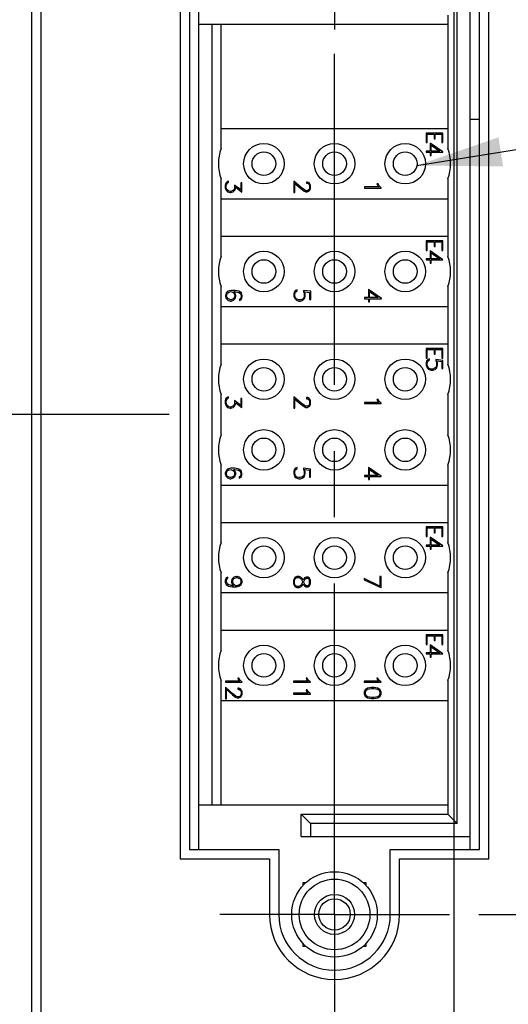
# Model space of a CAD drawing. Header units: inches. Extents: x 0 to 34, y 0 to 22.
# Tile 10 of 42: x 5.4 to 6.5, y 9.1 to 11.1. Entities that reach past the tile are written whole.
import ezdxf

# ---------------------------------------------------------------- set-up
doc = ezdxf.new("R2010")
doc.units = ezdxf.units.IN
doc.header["$LTSCALE"] = 1.87
doc.header["$MEASUREMENT"] = 0
doc.linetypes.add('CENTER', pattern=[0.6, 0.375, -0.075, 0.075, -0.075])
doc.layers.get('0').update_dxf_attribs({"linetype": 'CONTINUOUS'})
for name, color, linetype in [('02___PRT_ALL_AXES', 7, 'CONTINUOUS'), ('DETAIL', 7, 'CONTINUOUS'), ('DIMENSIONS', 7, 'CONTINUOUS')]:
    doc.layers.add(name, color=color, linetype=linetype)
doc.styles.get("Standard").update_dxf_attribs({"font": 'txt', "width": 0.8})
doc.dimstyles.new('DIMSTYLE_1', dxfattribs={"dimtxt": 0.125, "dimasz": 0.18, "dimexe": 0.125, "dimexo": 0.0625, "dimgap": 0.0625, "dimtad": 0, "dimtih": 1, "dimtoh": 1, "dimzin": 0, "dimdsep": 46, "dimtxsty": 'STANDARD', "dimblk": '_FILLED', "dimblk1": '_FILLED', "dimblk2": '_FILLED', "dimcen": 0.09, "dimazin": 0, "dimtp": 0.01, "dimtm": 0.01, "dimtfac": 1, "dimtofl": 0, "dimtmove": 0, "dimatfit": 3, "dimldrblk": '_FILLED', "dimfxl": 1, "dimtolj": 1, "dimtzin": 0, "dimarcsym": 0})
doc.dimstyles.get("Standard").update_dxf_attribs({"dimtxt": 0.125, "dimasz": 0.18, "dimexe": 0.125, "dimexo": 0.0625, "dimgap": 0.09, "dimtad": 0, "dimtih": 1, "dimtoh": 1, "dimzin": 0, "dimdsep": 46, "dimtxsty": 'STANDARD', "dimblk": '_FILLED', "dimblk1": '_FILLED', "dimblk2": '_FILLED', "dimcen": 0.09, "dimazin": 0, "dimtol": 1, "dimtp": 0.02, "dimtm": 0.02, "dimtfac": 1, "dimtofl": 0, "dimtmove": 0, "dimatfit": 3, "dimldrblk": '_FILLED', "dimfxl": 1, "dimtolj": 1, "dimtzin": 0, "dimarcsym": 0})

# ---------------------------------------------------------------- blocks, each defined once
blk = doc.blocks.new('_FILLED')
at = {"color": 0, "linetype": 'BYBLOCK'}
blk.add_solid([(0, 0), (-1, 0.174), (-1, -0.174)], dxfattribs=at)
blk = doc.blocks.new('*D7')
at = {"layer": 'DIMENSIONS', "color": 2, "linetype": 'CONTINUOUS'}
for p, q in [((6.0555, 12.1197), (4.5924, 12.1197)), ((4.7174, 12.1197), (4.7174, 11.34)), ((4.7174, 10.3103), (4.7174, 11.09)), ((5.7592, 10.3103), (4.5924, 10.3103))]:
    blk.add_line(p, q, dxfattribs=at)
at = {"layer": 'DIMENSIONS', "color": 2, "linetype": 'CONTINUOUS', "xscale": 0.18, "yscale": 0.18, "zscale": 0.18}
for p, rotation in [((4.7174, 12.1197), 90), ((4.7174, 10.3103), 270)]:
    blk.add_blockref('_FILLED', p, dxfattribs=dict(at, rotation=rotation))
at = {"layer": 'DIMENSIONS', "color": 2, "linetype": 'CONTINUOUS', "insert": (4.7174, 11.2775), "char_height": 0.125, "width": 1.325, "attachment_point": 2, "line_spacing_factor": 0.9}
blk.add_mtext('45.96{\\ftxt.shx;\\W1.000000;\\H0.125000; }[1.809]', dxfattribs=at)
blk = doc.blocks.new('*D8')
at = {"layer": 'DIMENSIONS', "color": 2, "linetype": 'CONTINUOUS'}
for p, q in [((5.7592, 10.3103), (4.5924, 10.3103)), ((4.7174, 10.3103), (4.7174, 9.1018)), ((4.7174, 7.6434), (4.7174, 8.8518)), ((5.7395, 7.6434), (4.5924, 7.6434))]:
    blk.add_line(p, q, dxfattribs=at)
at = {"layer": 'DIMENSIONS', "color": 2, "linetype": 'CONTINUOUS', "xscale": 0.18, "yscale": 0.18, "zscale": 0.18}
for p, rotation in [((4.7174, 10.3103), 90), ((4.7174, 7.6434), 270)]:
    blk.add_blockref('_FILLED', p, dxfattribs=dict(at, rotation=rotation))
at = {"layer": 'DIMENSIONS', "color": 2, "linetype": 'CONTINUOUS', "insert": (4.7174, 9.0393), "char_height": 0.125, "width": 1.325, "attachment_point": 2, "line_spacing_factor": 0.9}
blk.add_mtext('67.74{\\ftxt.shx;\\W1.000000;\\H0.125000; }[2.667]', dxfattribs=at)
blk = doc.blocks.new('*D12')
at = {"layer": 'DIMENSIONS', "color": 2, "linetype": 'CONTINUOUS'}
for p, q in [((6.3615, 11.8137), (6.3615, 2.979)), ((5.9615, 5.337), (5.9615, 2.979)), ((5.9615, 3.104), (5.6015, 3.104)), ((6.3615, 3.104), (6.6985, 3.104))]:
    blk.add_line(p, q, dxfattribs=at)
at = {"layer": 'DIMENSIONS', "color": 2, "linetype": 'CONTINUOUS', "xscale": 0.18, "yscale": 0.18, "zscale": 0.18}
blk.add_blockref('_FILLED', (5.9615, 3.104), dxfattribs=at)
at = {"layer": 'DIMENSIONS', "color": 2, "linetype": 'CONTINUOUS', "xscale": 0.18, "yscale": 0.18, "zscale": 0.18, "rotation": 180}
blk.add_blockref('_FILLED', (6.3615, 3.104), dxfattribs=at)
at = {"layer": 'DIMENSIONS', "color": 2, "linetype": 'CONTINUOUS', "insert": (6.761, 3.1665), "char_height": 0.125, "width": 1.225, "attachment_point": 1, "line_spacing_factor": 0.9}
blk.add_mtext('10.16{\\ftxt.shx;\\W1.000000;\\H0.125000; }[.400]', dxfattribs=at)
blk = doc.blocks.new('*D15')
at = {"layer": 'DIMENSIONS', "color": 2, "linetype": 'CONTINUOUS'}
for p, q in [((6.3615, 11.8137), (6.3615, 4.479)), ((6.6556, 5.3624), (6.6556, 4.479)), ((6.3615, 4.604), (6.0015, 4.604)), ((6.6556, 4.604), (7.0476, 4.604))]:
    blk.add_line(p, q, dxfattribs=at)
at = {"layer": 'DIMENSIONS', "color": 2, "linetype": 'CONTINUOUS', "xscale": 0.18, "yscale": 0.18, "zscale": 0.18}
blk.add_blockref('_FILLED', (6.3615, 4.604), dxfattribs=at)
at = {"layer": 'DIMENSIONS', "color": 2, "linetype": 'CONTINUOUS', "xscale": 0.18, "yscale": 0.18, "zscale": 0.18, "rotation": 180}
blk.add_blockref('_FILLED', (6.6556, 4.604), dxfattribs=at)
at = {"layer": 'DIMENSIONS', "color": 2, "linetype": 'CONTINUOUS', "insert": (7.1101, 4.6665), "char_height": 0.125, "width": 1.125, "attachment_point": 1, "line_spacing_factor": 0.9}
blk.add_mtext('7.47{\\ftxt.shx;\\W1.000000;\\H0.125000; }[.294]', dxfattribs=at)
blk = doc.blocks.new('*D18')
at = {"layer": 'DIMENSIONS', "color": 2, "linetype": 'CONTINUOUS'}
for p, q in [((8.1556, 9.2512), (8.1556, 9.6112)), ((6.4147, 9.2512), (8.2806, 9.2512)), ((6.4147, 8.7024), (8.2806, 8.7024)), ((8.1556, 8.7024), (8.1556, 8.3424))]:
    blk.add_line(p, q, dxfattribs=at)
at = {"layer": 'DIMENSIONS', "color": 2, "linetype": 'CONTINUOUS', "xscale": 0.18, "yscale": 0.18, "zscale": 0.18}
for p, rotation in [((8.1556, 9.2512), 270), ((8.1556, 8.7024), 90)]:
    blk.add_blockref('_FILLED', p, dxfattribs=dict(at, rotation=rotation))
at = {"layer": 'DIMENSIONS', "color": 2, "linetype": 'CONTINUOUS', "insert": (8.1556, 9.0393), "char_height": 0.125, "width": 1.225, "attachment_point": 2, "line_spacing_factor": 0.9}
blk.add_mtext('13.94{\\ftxt.shx;\\W1.000000;\\H0.125000; }[.549]', dxfattribs=at)
blk = doc.blocks.new('*D19')
at = {"layer": 'DIMENSIONS', "color": 2, "linetype": 'CONTINUOUS'}
for p, q in [((6.4147, 11.3693), (7.5306, 11.3693)), ((7.4056, 11.3693), (7.4056, 10.4353)), ((7.4056, 9.2512), (7.4056, 10.1853)), ((6.4147, 9.2512), (7.5306, 9.2512))]:
    blk.add_line(p, q, dxfattribs=at)
at = {"layer": 'DIMENSIONS', "color": 2, "linetype": 'CONTINUOUS', "xscale": 0.18, "yscale": 0.18, "zscale": 0.18}
for p, rotation in [((7.4056, 11.3693), 90), ((7.4056, 9.2512), 270)]:
    blk.add_blockref('_FILLED', p, dxfattribs=dict(at, rotation=rotation))
at = {"layer": 'DIMENSIONS', "color": 2, "linetype": 'CONTINUOUS', "insert": (7.4056, 10.3728), "char_height": 0.125, "width": 1.325, "attachment_point": 2, "line_spacing_factor": 0.9}
blk.add_mtext('53.80{\\ftxt.shx;\\W1.000000;\\H0.125000; }[2.118]', dxfattribs=at)

msp = doc.modelspace()

# ---------------------------------------------------------------- linework, layer by layer
at = {"color": 7, "linetype": 'CONTINUOUS'}
for p, q in [((5.4674, 12.2418), (5.4674, 5.4249)), ((5.4871, 12.2024), (5.4871, 5.4642)), ((5.8217, 9.389), (5.8217, 11.2316)), ((6.3965, 9.389), (6.3965, 11.2316)), ((6.3689, 9.4442), (6.3689, 11.1764)), ((6.3493, 11.1567), (6.3493, 10.8739)), ((5.8217, 11.1371), (6.3493, 11.1371)), ((5.8493, 11.1371), (5.8493, 9.4835)), ((5.8689, 10.8739), (5.8689, 11.1371)), ((6.4162, 10.9355), (6.3965, 10.9355)), ((5.8689, 10.9166), (6.3493, 10.9166)), ((6.3032, 10.9068), (6.3032, 10.8864)), ((6.3386, 10.9068), (6.3032, 10.9068)), ((6.3054, 10.8864), (6.3054, 10.9046)), ((6.3054, 10.9046), (6.3198, 10.9046)), ((6.3198, 10.9046), (6.3198, 10.8947)), ((6.3198, 10.8947), (6.322, 10.8947)), ((6.322, 10.8947), (6.322, 10.9046)), ((6.322, 10.9046), (6.3364, 10.9046)), ((6.3364, 10.9046), (6.3364, 10.8864)), ((6.3386, 10.8864), (6.3386, 10.9068)), ((6.3032, 10.8864), (6.3054, 10.8864)), ((6.3115, 10.8853), (6.3115, 10.8683)), ((6.3386, 10.8666), (6.3115, 10.8853)), ((6.3137, 10.8683), (6.3137, 10.881)), ((6.3137, 10.881), (6.3319, 10.8683)), ((6.3364, 10.8864), (6.3386, 10.8864)), ((6.3032, 10.8683), (6.3032, 10.8661)), ((6.3115, 10.8683), (6.3032, 10.8683)), ((6.3032, 10.8661), (6.3115, 10.8661)), ((6.3115, 10.8661), (6.3115, 10.8595)), ((6.3115, 10.8595), (6.3137, 10.8595)), ((6.3319, 10.8683), (6.3137, 10.8683)), ((6.3137, 10.8595), (6.3137, 10.8661)), ((6.3137, 10.8661), (6.3386, 10.8661)), ((6.3386, 10.8661), (6.3386, 10.8666)), ((5.8689, 10.6455), (5.8689, 10.8097)), ((6.3493, 10.8097), (6.3493, 10.6455)), ((5.8792, 10.8009), (5.8777, 10.7958)), ((5.8777, 10.7958), (5.8777, 10.7908)), ((5.8777, 10.7908), (5.8794, 10.7857)), ((5.8809, 10.8027), (5.8792, 10.8009)), ((5.8794, 10.7857), (5.8828, 10.7822)), ((5.8798, 10.7957), (5.8825, 10.801)), ((5.8798, 10.7908), (5.8798, 10.7957)), ((5.881, 10.7877), (5.8798, 10.7908)), ((5.8848, 10.8046), (5.8809, 10.8027)), ((5.8824, 10.7855), (5.881, 10.7877)), ((5.8847, 10.784), (5.8824, 10.7855)), ((5.8825, 10.801), (5.8848, 10.8021)), ((5.8848, 10.8021), (5.8848, 10.8046)), ((5.8949, 10.7855), (5.8927, 10.784)), ((5.8947, 10.7822), (5.8982, 10.7857)), ((5.8964, 10.7877), (5.8949, 10.7855)), ((5.8975, 10.7908), (5.8964, 10.7877)), ((5.8975, 10.7965), (5.8975, 10.7908)), ((5.9109, 10.7863), (5.8975, 10.7965)), ((5.8982, 10.7857), (5.8999, 10.7908)), ((5.8999, 10.7908), (5.8999, 10.792)), ((5.8999, 10.792), (5.9131, 10.7816)), ((5.9109, 10.8011), (5.9109, 10.7863)), ((5.9131, 10.8011), (5.9109, 10.8011)), ((5.9131, 10.7816), (5.9131, 10.8011)), ((6.023, 10.8049), (6.023, 10.7805)), ((6.0386, 10.7911), (6.023, 10.8049)), ((6.0252, 10.7805), (6.0252, 10.7999)), ((6.0252, 10.7999), (6.0379, 10.7889)), ((6.0379, 10.7889), (6.0446, 10.7839)), ((6.0452, 10.7862), (6.0386, 10.7911)), ((6.0484, 10.7846), (6.0452, 10.7862)), ((6.0496, 10.8027), (6.0496, 10.8004)), ((6.0518, 10.8027), (6.0496, 10.8027)), ((6.0496, 10.8004), (6.0516, 10.8004)), ((6.0516, 10.8004), (6.0547, 10.7988)), ((6.0547, 10.7861), (6.0516, 10.7846)), ((6.0552, 10.8011), (6.0518, 10.8027)), ((6.0547, 10.7988), (6.0563, 10.7957)), ((6.0563, 10.7893), (6.0547, 10.7861)), ((6.055, 10.7839), (6.0567, 10.7856)), ((6.0569, 10.7993), (6.0552, 10.8011)), ((6.0563, 10.7957), (6.0563, 10.7893)), ((6.0567, 10.7856), (6.0585, 10.789)), ((6.0585, 10.7959), (6.0569, 10.7993)), ((6.0585, 10.789), (6.0585, 10.7959)), ((6.1726, 10.7925), (6.1726, 10.7903)), ((6.2035, 10.7925), (6.1726, 10.7925)), ((6.1726, 10.7903), (6.2081, 10.7903)), ((6.1988, 10.7991), (6.2008, 10.7952)), ((6.2013, 10.7991), (6.1988, 10.7991)), ((6.2008, 10.7952), (6.2035, 10.7925)), ((6.2031, 10.7957), (6.2013, 10.7991)), ((6.2081, 10.7908), (6.2031, 10.7957)), ((6.2081, 10.7903), (6.2081, 10.7908)), ((6.3493, 10.767), (5.8689, 10.767)), ((5.8828, 10.7822), (5.8879, 10.7805)), ((5.8879, 10.7829), (5.8847, 10.784)), ((5.8895, 10.7829), (5.8879, 10.7829)), ((5.8879, 10.7805), (5.8896, 10.7805)), ((5.8927, 10.784), (5.8895, 10.7829)), ((5.8896, 10.7805), (5.8947, 10.7822)), ((6.023, 10.7805), (6.0252, 10.7805)), ((6.0446, 10.7839), (6.048, 10.7821)), ((6.048, 10.7821), (6.0515, 10.7821)), ((6.0516, 10.7846), (6.0484, 10.7846)), ((6.0515, 10.7821), (6.055, 10.7839)), ((5.8689, 10.6882), (6.3493, 10.6882)), ((6.3032, 10.6784), (6.3032, 10.6581)), ((6.3386, 10.6784), (6.3032, 10.6784)), ((6.3054, 10.6581), (6.3054, 10.6763)), ((6.3054, 10.6763), (6.3198, 10.6763)), ((6.3198, 10.6763), (6.3198, 10.6663)), ((6.3198, 10.6663), (6.322, 10.6663)), ((6.322, 10.6663), (6.322, 10.6763)), ((6.322, 10.6763), (6.3364, 10.6763)), ((6.3364, 10.6763), (6.3364, 10.6581)), ((6.3386, 10.6581), (6.3386, 10.6784)), ((6.3032, 10.6581), (6.3054, 10.6581)), ((6.3032, 10.6399), (6.3032, 10.6378)), ((6.3115, 10.6399), (6.3032, 10.6399)), ((6.3115, 10.6569), (6.3115, 10.6399)), ((6.3386, 10.6383), (6.3115, 10.6569)), ((6.3137, 10.6399), (6.3137, 10.6526)), ((6.3137, 10.6526), (6.3319, 10.6399)), ((6.3319, 10.6399), (6.3137, 10.6399)), ((6.3364, 10.6581), (6.3386, 10.6581)), ((6.3032, 10.6378), (6.3115, 10.6378)), ((6.3115, 10.6378), (6.3115, 10.6311)), ((6.3115, 10.6311), (6.3137, 10.6311)), ((6.3137, 10.6311), (6.3137, 10.6378)), ((6.3137, 10.6378), (6.3386, 10.6378)), ((6.3386, 10.6378), (6.3386, 10.6383)), ((5.8689, 10.4172), (5.8689, 10.5814)), ((6.3493, 10.5814), (6.3493, 10.4172)), ((5.8799, 10.5679), (5.8782, 10.5628)), ((5.8782, 10.5628), (5.8782, 10.5611)), ((5.8782, 10.5611), (5.8799, 10.556)), ((5.8833, 10.5714), (5.8799, 10.5679)), ((5.8799, 10.556), (5.8833, 10.5525)), ((5.8806, 10.5627), (5.8822, 10.5675)), ((5.8806, 10.5612), (5.8806, 10.5627)), ((5.8817, 10.558), (5.8806, 10.5612)), ((5.883, 10.556), (5.8817, 10.558)), ((5.8822, 10.5675), (5.885, 10.5694)), ((5.8886, 10.5532), (5.883, 10.556)), ((5.8901, 10.5731), (5.8833, 10.5714)), ((5.885, 10.5694), (5.8901, 10.5707)), ((5.8957, 10.556), (5.89, 10.5532)), ((5.8984, 10.5731), (5.8901, 10.5731)), ((5.8901, 10.5707), (5.8957, 10.5679)), ((5.8953, 10.5525), (5.8987, 10.556)), ((5.8957, 10.5679), (5.8969, 10.5659)), ((5.8969, 10.558), (5.8957, 10.556)), ((5.8987, 10.5679), (5.896, 10.5707)), ((5.896, 10.5707), (5.8983, 10.5707)), ((5.8969, 10.5659), (5.898, 10.5627)), ((5.898, 10.5612), (5.8969, 10.558)), ((5.898, 10.5627), (5.898, 10.5612)), ((5.8983, 10.5707), (5.9065, 10.569)), ((5.9068, 10.5714), (5.8984, 10.5731)), ((5.9004, 10.5628), (5.8987, 10.5679)), ((5.8987, 10.556), (5.9004, 10.5611)), ((5.9004, 10.5611), (5.9004, 10.5628)), ((5.9065, 10.569), (5.9098, 10.5668)), ((5.9119, 10.568), (5.9068, 10.5714)), ((5.9098, 10.5668), (5.9112, 10.5627)), ((5.9112, 10.5595), (5.9099, 10.5558)), ((5.9112, 10.5627), (5.9112, 10.5595)), ((5.9136, 10.5628), (5.9119, 10.568)), ((5.9119, 10.5542), (5.9136, 10.5594)), ((5.9136, 10.5594), (5.9136, 10.5628)), ((6.0247, 10.5712), (6.0232, 10.5661)), ((6.0232, 10.5661), (6.0232, 10.5611)), ((6.0232, 10.5611), (6.0249, 10.556)), ((6.0264, 10.573), (6.0247, 10.5712)), ((6.0249, 10.556), (6.0284, 10.5525)), ((6.0254, 10.566), (6.0265, 10.5692)), ((6.0254, 10.5612), (6.0254, 10.566)), ((6.0264, 10.5581), (6.0254, 10.5612)), ((6.0303, 10.5749), (6.0264, 10.573)), ((6.0282, 10.5556), (6.0264, 10.5581)), ((6.0265, 10.5692), (6.0277, 10.5712)), ((6.0277, 10.5712), (6.0303, 10.5725)), ((6.0303, 10.5725), (6.0303, 10.5749)), ((6.0421, 10.5525), (6.0455, 10.556)), ((6.0439, 10.558), (6.0424, 10.5558)), ((6.0434, 10.5731), (6.0434, 10.5709)), ((6.0586, 10.5714), (6.0434, 10.5731)), ((6.0434, 10.5709), (6.045, 10.5676)), ((6.045, 10.5612), (6.0439, 10.558)), ((6.045, 10.5676), (6.045, 10.5612)), ((6.0455, 10.556), (6.0472, 10.5611)), ((6.0472, 10.5661), (6.0458, 10.5706)), ((6.0458, 10.5706), (6.0564, 10.569)), ((6.0472, 10.5611), (6.0472, 10.5661)), ((6.0564, 10.569), (6.0564, 10.5541)), ((6.0586, 10.5541), (6.0586, 10.5714)), ((6.1728, 10.558), (6.1728, 10.5558)), ((6.1811, 10.558), (6.1728, 10.558)), ((6.1728, 10.5558), (6.1811, 10.5558)), ((6.1811, 10.575), (6.1811, 10.558)), ((6.2082, 10.5563), (6.1811, 10.575)), ((6.1811, 10.5558), (6.1811, 10.5492)), ((6.1833, 10.558), (6.1833, 10.5707)), ((6.1833, 10.5707), (6.2015, 10.558)), ((6.2015, 10.558), (6.1833, 10.558)), ((6.1833, 10.5492), (6.1833, 10.5558)), ((6.1833, 10.5558), (6.2082, 10.5558)), ((6.2082, 10.5558), (6.2082, 10.5563)), ((6.3493, 10.5386), (5.8689, 10.5386)), ((5.8833, 10.5525), (5.8884, 10.5508)), ((5.8884, 10.5508), (5.8902, 10.5508)), ((5.89, 10.5532), (5.8886, 10.5532)), ((5.8902, 10.5508), (5.8953, 10.5525)), ((5.9099, 10.5558), (5.9079, 10.5547)), ((5.9079, 10.5547), (5.9079, 10.5522)), ((5.9079, 10.5522), (5.9119, 10.5542)), ((6.0297, 10.5546), (6.0282, 10.5556)), ((6.0284, 10.5525), (6.0335, 10.5508)), ((6.0336, 10.5532), (6.0297, 10.5546)), ((6.0335, 10.5508), (6.0369, 10.5508)), ((6.0369, 10.5532), (6.0336, 10.5532)), ((6.0401, 10.5543), (6.0369, 10.5532)), ((6.0369, 10.5508), (6.0421, 10.5525)), ((6.0424, 10.5558), (6.0401, 10.5543)), ((6.0564, 10.5541), (6.0586, 10.5541)), ((6.1811, 10.5492), (6.1833, 10.5492)), ((5.8689, 10.4599), (6.3493, 10.4599)), ((6.3032, 10.4501), (6.3032, 10.4297)), ((6.3386, 10.4501), (6.3032, 10.4501)), ((6.3054, 10.4297), (6.3054, 10.4479)), ((6.3054, 10.4479), (6.3198, 10.4479)), ((6.3198, 10.4479), (6.3198, 10.438)), ((6.3198, 10.438), (6.322, 10.438)), ((6.322, 10.438), (6.322, 10.4479)), ((6.322, 10.4479), (6.3364, 10.4479)), ((6.3364, 10.4479), (6.3364, 10.4297)), ((6.3386, 10.4297), (6.3386, 10.4501)), ((6.3032, 10.4297), (6.3054, 10.4297)), ((6.3048, 10.4248), (6.3032, 10.4197)), ((6.3032, 10.4197), (6.3032, 10.4146)), ((6.3032, 10.4146), (6.3049, 10.4095)), ((6.3064, 10.4266), (6.3048, 10.4248)), ((6.3054, 10.4196), (6.3065, 10.4228)), ((6.3054, 10.4147), (6.3054, 10.4196)), ((6.3064, 10.4117), (6.3054, 10.4147)), ((6.3103, 10.4285), (6.3064, 10.4266)), ((6.3083, 10.4092), (6.3064, 10.4117)), ((6.3065, 10.4228), (6.3078, 10.4248)), ((6.3078, 10.4248), (6.3103, 10.426)), ((6.3103, 10.426), (6.3103, 10.4285)), ((6.324, 10.4116), (6.3224, 10.4094)), ((6.3234, 10.4267), (6.3234, 10.4245)), ((6.3386, 10.425), (6.3234, 10.4267)), ((6.3234, 10.4245), (6.3251, 10.4212)), ((6.3251, 10.4147), (6.324, 10.4116)), ((6.3251, 10.4212), (6.3251, 10.4147)), ((6.3256, 10.4095), (6.3273, 10.4146)), ((6.3273, 10.4197), (6.3258, 10.4242)), ((6.3258, 10.4242), (6.3364, 10.4226)), ((6.3273, 10.4146), (6.3273, 10.4197)), ((6.3364, 10.4297), (6.3386, 10.4297)), ((6.3364, 10.4226), (6.3364, 10.4077)), ((6.3386, 10.4077), (6.3386, 10.425)), ((6.3049, 10.4095), (6.3084, 10.4061)), ((6.3097, 10.4082), (6.3083, 10.4092)), ((6.3084, 10.4061), (6.3135, 10.4044)), ((6.3136, 10.4068), (6.3097, 10.4082)), ((6.3135, 10.4044), (6.3169, 10.4044)), ((6.3169, 10.4068), (6.3136, 10.4068)), ((6.3202, 10.4079), (6.3169, 10.4068)), ((6.3169, 10.4044), (6.3221, 10.4061)), ((6.3224, 10.4094), (6.3202, 10.4079)), ((6.3221, 10.4061), (6.3256, 10.4095)), ((6.3364, 10.4077), (6.3386, 10.4077)), ((5.8689, 10.2676), (5.8689, 10.353)), ((5.8848, 10.3479), (5.8809, 10.346)), ((5.8848, 10.3455), (5.8848, 10.3479)), ((6.023, 10.3482), (6.023, 10.3238)), ((6.0386, 10.3344), (6.023, 10.3482)), ((6.3493, 10.353), (6.3493, 10.2676)), ((5.8792, 10.3442), (5.8777, 10.3391)), ((5.8777, 10.3391), (5.8777, 10.3341)), ((5.8777, 10.3341), (5.8794, 10.329)), ((5.8809, 10.346), (5.8792, 10.3442)), ((5.8794, 10.329), (5.8828, 10.3255)), ((5.8798, 10.339), (5.8825, 10.3443)), ((5.8798, 10.3342), (5.8798, 10.339)), ((5.881, 10.331), (5.8798, 10.3342)), ((5.8824, 10.3288), (5.881, 10.331)), ((5.8847, 10.3273), (5.8824, 10.3288)), ((5.8825, 10.3443), (5.8848, 10.3455)), ((5.8879, 10.3262), (5.8847, 10.3273)), ((5.8927, 10.3273), (5.8895, 10.3262)), ((5.8949, 10.3288), (5.8927, 10.3273)), ((5.8947, 10.3255), (5.8982, 10.329)), ((5.8964, 10.331), (5.8949, 10.3288)), ((5.8975, 10.3342), (5.8964, 10.331)), ((5.8975, 10.3398), (5.8975, 10.3342)), ((5.9109, 10.3296), (5.8975, 10.3398)), ((5.8982, 10.329), (5.8999, 10.3341)), ((5.8999, 10.3341), (5.8999, 10.3353)), ((5.8999, 10.3353), (5.9131, 10.3249)), ((5.9109, 10.3444), (5.9109, 10.3296)), ((5.9131, 10.3444), (5.9109, 10.3444)), ((5.9131, 10.3249), (5.9131, 10.3444)), ((6.0252, 10.3238), (6.0252, 10.3432)), ((6.0252, 10.3432), (6.0379, 10.3322)), ((6.0379, 10.3322), (6.0446, 10.3272)), ((6.0452, 10.3295), (6.0386, 10.3344)), ((6.0446, 10.3272), (6.048, 10.3255)), ((6.0484, 10.3279), (6.0452, 10.3295)), ((6.0516, 10.3279), (6.0484, 10.3279)), ((6.0496, 10.3461), (6.0496, 10.3437)), ((6.0518, 10.3461), (6.0496, 10.3461)), ((6.0496, 10.3437), (6.0516, 10.3437)), ((6.0515, 10.3255), (6.055, 10.3272)), ((6.0516, 10.3437), (6.0547, 10.3421)), ((6.0547, 10.3294), (6.0516, 10.3279)), ((6.0552, 10.3444), (6.0518, 10.3461)), ((6.0547, 10.3421), (6.0563, 10.339)), ((6.0563, 10.3326), (6.0547, 10.3294)), ((6.055, 10.3272), (6.0567, 10.3289)), ((6.0569, 10.3426), (6.0552, 10.3444)), ((6.0563, 10.339), (6.0563, 10.3326)), ((6.0567, 10.3289), (6.0585, 10.3324)), ((6.0585, 10.3392), (6.0569, 10.3426)), ((6.0585, 10.3324), (6.0585, 10.3392)), ((6.1726, 10.3358), (6.1726, 10.3336)), ((6.2035, 10.3358), (6.1726, 10.3358)), ((6.1726, 10.3336), (6.2081, 10.3336)), ((6.1988, 10.3424), (6.2008, 10.3385)), ((6.2013, 10.3424), (6.1988, 10.3424)), ((6.2008, 10.3385), (6.2035, 10.3358)), ((6.2031, 10.339), (6.2013, 10.3424)), ((6.2081, 10.3341), (6.2031, 10.339)), ((6.2081, 10.3336), (6.2081, 10.3341)), ((5.8828, 10.3255), (5.8879, 10.3238)), ((5.8895, 10.3262), (5.8879, 10.3262)), ((5.8879, 10.3238), (5.8896, 10.3238)), ((5.8896, 10.3238), (5.8947, 10.3255)), ((6.023, 10.3238), (6.0252, 10.3238)), ((6.048, 10.3255), (6.0515, 10.3255)), ((5.8689, 10.0392), (5.8689, 10.2034)), ((6.3493, 10.2034), (6.3493, 10.0392)), ((5.8794, 10.1913), (5.8777, 10.1862)), ((5.8777, 10.1862), (5.8777, 10.1845)), ((5.8777, 10.1845), (5.8794, 10.1794)), ((5.8828, 10.1948), (5.8794, 10.1913)), ((5.8801, 10.1861), (5.8817, 10.1909)), ((5.8801, 10.1846), (5.8801, 10.1861)), ((5.8812, 10.1814), (5.8801, 10.1846)), ((5.8824, 10.1794), (5.8812, 10.1814)), ((5.8817, 10.1909), (5.8845, 10.1928)), ((5.8895, 10.1964), (5.8828, 10.1948)), ((5.8845, 10.1928), (5.8896, 10.1941)), ((5.8979, 10.1964), (5.8895, 10.1964)), ((5.8896, 10.1941), (5.8951, 10.1913)), ((5.8951, 10.1913), (5.8964, 10.1893)), ((5.8964, 10.1814), (5.8951, 10.1794)), ((5.8982, 10.1913), (5.8954, 10.1941)), ((5.8954, 10.1941), (5.8978, 10.1941)), ((5.8964, 10.1893), (5.8975, 10.1861)), ((5.8975, 10.1846), (5.8964, 10.1814)), ((5.8975, 10.1861), (5.8975, 10.1846)), ((5.8978, 10.1941), (5.906, 10.1924)), ((5.9063, 10.1948), (5.8979, 10.1964)), ((5.8999, 10.1862), (5.8982, 10.1913)), ((5.8982, 10.1794), (5.8999, 10.1845)), ((5.8999, 10.1845), (5.8999, 10.1862)), ((5.906, 10.1924), (5.9093, 10.1902)), ((5.9114, 10.1914), (5.9063, 10.1948)), ((5.9093, 10.1902), (5.9107, 10.1861)), ((5.9107, 10.1829), (5.9094, 10.1792)), ((5.9107, 10.1861), (5.9107, 10.1829)), ((5.9131, 10.1862), (5.9114, 10.1914)), ((5.9114, 10.1776), (5.9131, 10.1828)), ((5.9131, 10.1828), (5.9131, 10.1862)), ((6.0246, 10.1946), (6.023, 10.1895)), ((6.023, 10.1895), (6.023, 10.1845)), ((6.023, 10.1845), (6.0247, 10.1794)), ((6.0263, 10.1964), (6.0246, 10.1946)), ((6.0252, 10.1894), (6.0263, 10.1926)), ((6.0252, 10.1846), (6.0252, 10.1894)), ((6.0262, 10.1815), (6.0252, 10.1846)), ((6.0281, 10.179), (6.0262, 10.1815)), ((6.0302, 10.1983), (6.0263, 10.1964)), ((6.0263, 10.1926), (6.0276, 10.1946)), ((6.0276, 10.1946), (6.0302, 10.1958)), ((6.0302, 10.1958), (6.0302, 10.1983)), ((6.0438, 10.1814), (6.0423, 10.1792)), ((6.0432, 10.1965), (6.0432, 10.1943)), ((6.0585, 10.1948), (6.0432, 10.1965)), ((6.0432, 10.1943), (6.0449, 10.191)), ((6.0449, 10.1846), (6.0438, 10.1814)), ((6.0449, 10.191), (6.0449, 10.1846)), ((6.0454, 10.1794), (6.0471, 10.1845)), ((6.0471, 10.1895), (6.0456, 10.194)), ((6.0456, 10.194), (6.0563, 10.1924)), ((6.0471, 10.1845), (6.0471, 10.1895)), ((6.0563, 10.1924), (6.0563, 10.1775)), ((6.0585, 10.1775), (6.0585, 10.1948)), ((6.1726, 10.1814), (6.1726, 10.1792)), ((6.1809, 10.1814), (6.1726, 10.1814)), ((6.1809, 10.1984), (6.1809, 10.1814)), ((6.2081, 10.1797), (6.1809, 10.1984)), ((6.1831, 10.1814), (6.1831, 10.1941)), ((6.1831, 10.1941), (6.2013, 10.1814)), ((6.2013, 10.1814), (6.1831, 10.1814)), ((5.8689, 10.1607), (6.3493, 10.1607)), ((5.8794, 10.1794), (5.8828, 10.1759)), ((5.8881, 10.1766), (5.8824, 10.1794)), ((5.8828, 10.1759), (5.8879, 10.1742)), ((5.8879, 10.1742), (5.8896, 10.1742)), ((5.8895, 10.1766), (5.8881, 10.1766)), ((5.8951, 10.1794), (5.8895, 10.1766)), ((5.8896, 10.1742), (5.8947, 10.1759)), ((5.8947, 10.1759), (5.8982, 10.1794)), ((5.9094, 10.1792), (5.9074, 10.1781)), ((5.9074, 10.1781), (5.9074, 10.1756)), ((5.9074, 10.1756), (5.9114, 10.1776)), ((6.0247, 10.1794), (6.0282, 10.1759)), ((6.0296, 10.178), (6.0281, 10.179)), ((6.0282, 10.1759), (6.0333, 10.1742)), ((6.0334, 10.1766), (6.0296, 10.178)), ((6.0333, 10.1742), (6.0368, 10.1742)), ((6.0367, 10.1766), (6.0334, 10.1766)), ((6.04, 10.1777), (6.0367, 10.1766)), ((6.0368, 10.1742), (6.0419, 10.1759)), ((6.0423, 10.1792), (6.04, 10.1777)), ((6.0419, 10.1759), (6.0454, 10.1794)), ((6.0563, 10.1775), (6.0585, 10.1775)), ((6.1726, 10.1792), (6.1809, 10.1792)), ((6.1809, 10.1792), (6.1809, 10.1726)), ((6.1809, 10.1726), (6.1831, 10.1726)), ((6.1831, 10.1726), (6.1831, 10.1792)), ((6.1831, 10.1792), (6.2081, 10.1792)), ((6.2081, 10.1792), (6.2081, 10.1797)), ((5.8689, 10.0819), (6.3493, 10.0819)), ((6.3032, 10.0721), (6.3032, 10.0518)), ((6.3386, 10.0721), (6.3032, 10.0721)), ((6.3054, 10.0518), (6.3054, 10.07)), ((6.3054, 10.07), (6.3198, 10.07)), ((6.3198, 10.07), (6.3198, 10.06)), ((6.3198, 10.06), (6.322, 10.06)), ((6.322, 10.06), (6.322, 10.07)), ((6.322, 10.07), (6.3364, 10.07)), ((6.3364, 10.07), (6.3364, 10.0518)), ((6.3386, 10.0518), (6.3386, 10.0721)), ((6.3032, 10.0518), (6.3054, 10.0518)), ((6.3115, 10.0506), (6.3115, 10.0336)), ((6.3386, 10.032), (6.3115, 10.0506)), ((6.3137, 10.0336), (6.3137, 10.0463)), ((6.3137, 10.0463), (6.3319, 10.0336)), ((6.3364, 10.0518), (6.3386, 10.0518)), ((6.3032, 10.0336), (6.3032, 10.0315)), ((6.3115, 10.0336), (6.3032, 10.0336)), ((6.3032, 10.0315), (6.3115, 10.0315)), ((6.3115, 10.0315), (6.3115, 10.0248)), ((6.3115, 10.0248), (6.3137, 10.0248)), ((6.3319, 10.0336), (6.3137, 10.0336)), ((6.3137, 10.0248), (6.3137, 10.0315)), ((6.3137, 10.0315), (6.3386, 10.0315)), ((6.3386, 10.0315), (6.3386, 10.032)), ((5.8689, 9.8109), (5.8689, 9.9751)), ((6.3493, 9.9751), (6.3493, 9.8109)), ((5.8795, 9.9641), (5.8778, 9.9589)), ((5.8778, 9.9589), (5.8778, 9.9555)), ((5.8778, 9.9555), (5.8795, 9.9504)), ((5.8835, 9.9661), (5.8795, 9.9641)), ((5.8802, 9.9588), (5.8815, 9.9626)), ((5.8802, 9.9556), (5.8802, 9.9588)), ((5.8816, 9.9516), (5.8802, 9.9556)), ((5.8815, 9.9626), (5.8835, 9.9636)), ((5.885, 9.9493), (5.8816, 9.9516)), ((5.8835, 9.9636), (5.8835, 9.9661)), ((5.8927, 9.9624), (5.891, 9.9573)), ((5.891, 9.9573), (5.891, 9.9555)), ((5.891, 9.9555), (5.8927, 9.9504)), ((5.8962, 9.9658), (5.8927, 9.9624)), ((5.8935, 9.9572), (5.8946, 9.9604)), ((5.8935, 9.9556), (5.8935, 9.9572)), ((5.8946, 9.9525), (5.8935, 9.9556)), ((5.8946, 9.9604), (5.896, 9.9626)), ((5.896, 9.9502), (5.8946, 9.9525)), ((5.896, 9.9626), (5.8982, 9.964)), ((5.9013, 9.9675), (5.8962, 9.9658)), ((5.8982, 9.964), (5.9014, 9.9651)), ((5.903, 9.9675), (5.9013, 9.9675)), ((5.9014, 9.9651), (5.903, 9.9651)), ((5.9081, 9.9658), (5.903, 9.9675)), ((5.903, 9.9651), (5.9061, 9.964)), ((5.9061, 9.964), (5.9083, 9.9626)), ((5.9116, 9.9624), (5.9081, 9.9658)), ((5.9083, 9.9626), (5.91, 9.9601)), ((5.9098, 9.9522), (5.9086, 9.9504)), ((5.9109, 9.9556), (5.9098, 9.9522)), ((5.91, 9.9601), (5.9109, 9.9572)), ((5.9109, 9.9572), (5.9109, 9.9556)), ((5.9133, 9.9573), (5.9116, 9.9624)), ((5.9116, 9.9504), (5.9133, 9.9555)), ((5.9133, 9.9555), (5.9133, 9.9573)), ((6.0241, 9.9639), (6.0224, 9.9589)), ((6.0224, 9.9589), (6.0224, 9.9522)), ((6.0224, 9.9522), (6.0241, 9.9472)), ((6.0259, 9.9657), (6.0241, 9.9639)), ((6.0246, 9.9586), (6.0261, 9.9628)), ((6.0246, 9.9526), (6.0246, 9.9586)), ((6.0261, 9.9483), (6.0246, 9.9526)), ((6.0293, 9.9674), (6.0259, 9.9657)), ((6.0261, 9.9628), (6.0271, 9.9639)), ((6.0271, 9.9639), (6.0297, 9.9652)), ((6.0345, 9.9674), (6.0293, 9.9674)), ((6.0297, 9.9652), (6.0337, 9.9652)), ((6.0337, 9.9652), (6.0363, 9.9639)), ((6.0379, 9.9657), (6.0345, 9.9674)), ((6.0363, 9.9639), (6.0391, 9.961)), ((6.0413, 9.9623), (6.0379, 9.9657)), ((6.0391, 9.961), (6.0415, 9.9563)), ((6.0415, 9.9549), (6.0391, 9.9501)), ((6.0426, 9.9597), (6.0413, 9.9623)), ((6.0413, 9.9488), (6.0426, 9.9515)), ((6.0415, 9.9563), (6.0415, 9.9549)), ((6.044, 9.9623), (6.0426, 9.9597)), ((6.0426, 9.9515), (6.044, 9.9488)), ((6.0457, 9.9641), (6.044, 9.9623)), ((6.044, 9.9565), (6.0461, 9.9609)), ((6.044, 9.9545), (6.044, 9.9565)), ((6.0461, 9.9501), (6.044, 9.9545)), ((6.0491, 9.9657), (6.0457, 9.9641)), ((6.0461, 9.9609), (6.0473, 9.9621)), ((6.0473, 9.9621), (6.0499, 9.9634)), ((6.0526, 9.9657), (6.0491, 9.9657)), ((6.0499, 9.9634), (6.0523, 9.9634)), ((6.0523, 9.9634), (6.0544, 9.9624)), ((6.0562, 9.964), (6.0526, 9.9657)), ((6.0544, 9.9624), (6.0557, 9.9585)), ((6.0557, 9.9525), (6.0544, 9.9487)), ((6.0557, 9.9585), (6.0557, 9.9525)), ((6.0579, 9.9589), (6.0562, 9.964)), ((6.0562, 9.9471), (6.0579, 9.9522)), ((6.0579, 9.9522), (6.0579, 9.9589)), ((6.172, 9.9627), (6.172, 9.9603)), ((6.2053, 9.947), (6.172, 9.9627)), ((6.172, 9.9603), (6.2069, 9.9436)), ((6.2053, 9.9675), (6.2053, 9.947)), ((6.2075, 9.9675), (6.2053, 9.9675)), ((6.2075, 9.943), (6.2075, 9.9675)), ((6.3493, 9.9323), (5.8689, 9.9323)), ((5.8795, 9.9504), (5.8847, 9.947)), ((5.8847, 9.947), (5.893, 9.9455)), ((5.8931, 9.9477), (5.885, 9.9493)), ((5.8927, 9.9504), (5.8955, 9.9477)), ((5.893, 9.9455), (5.9014, 9.9455)), ((5.8955, 9.9477), (5.8931, 9.9477)), ((5.8998, 9.9477), (5.896, 9.9502)), ((5.9013, 9.9477), (5.8998, 9.9477)), ((5.9059, 9.9486), (5.9013, 9.9477)), ((5.9014, 9.9455), (5.9081, 9.9471)), ((5.9086, 9.9504), (5.9059, 9.9486)), ((5.9081, 9.9471), (5.9116, 9.9504)), ((6.0241, 9.9472), (6.0259, 9.9454)), ((6.0259, 9.9454), (6.0293, 9.9438)), ((6.0271, 9.9472), (6.0261, 9.9483)), ((6.0297, 9.946), (6.0271, 9.9472)), ((6.0293, 9.9438), (6.0345, 9.9438)), ((6.0337, 9.946), (6.0297, 9.946)), ((6.0363, 9.9472), (6.0337, 9.946)), ((6.0345, 9.9438), (6.0379, 9.9454)), ((6.0391, 9.9501), (6.0363, 9.9472)), ((6.0379, 9.9454), (6.0413, 9.9488)), ((6.044, 9.9488), (6.0457, 9.9471)), ((6.0457, 9.9471), (6.0491, 9.9454)), ((6.0473, 9.9489), (6.0461, 9.9501)), ((6.0499, 9.9476), (6.0473, 9.9489)), ((6.0491, 9.9454), (6.0526, 9.9454)), ((6.0523, 9.9476), (6.0499, 9.9476)), ((6.0544, 9.9487), (6.0523, 9.9476)), ((6.0526, 9.9454), (6.0562, 9.9471)), ((6.2069, 9.9436), (6.2075, 9.943)), ((5.8689, 9.8536), (6.3493, 9.8536)), ((6.3032, 9.8438), (6.3032, 9.8234)), ((6.3386, 9.8438), (6.3032, 9.8438)), ((6.3054, 9.8234), (6.3054, 9.8416)), ((6.3054, 9.8416), (6.3198, 9.8416)), ((6.3198, 9.8416), (6.3198, 9.8317)), ((6.3198, 9.8317), (6.322, 9.8317)), ((6.322, 9.8317), (6.322, 9.8416)), ((6.322, 9.8416), (6.3364, 9.8416)), ((6.3364, 9.8416), (6.3364, 9.8234)), ((6.3386, 9.8234), (6.3386, 9.8438)), ((6.3032, 9.8234), (6.3054, 9.8234)), ((6.3032, 9.8053), (6.3032, 9.8031)), ((6.3115, 9.8053), (6.3032, 9.8053)), ((6.3115, 9.8223), (6.3115, 9.8053)), ((6.3386, 9.8036), (6.3115, 9.8223)), ((6.3137, 9.8053), (6.3137, 9.818)), ((6.3137, 9.818), (6.3319, 9.8053)), ((6.3319, 9.8053), (6.3137, 9.8053)), ((6.3364, 9.8234), (6.3386, 9.8234)), ((6.3032, 9.8031), (6.3115, 9.8031)), ((6.3115, 9.8031), (6.3115, 9.7965)), ((6.3115, 9.7965), (6.3137, 9.7965)), ((6.3137, 9.7965), (6.3137, 9.8031)), ((6.3137, 9.8031), (6.3386, 9.8031)), ((6.3386, 9.8031), (6.3386, 9.8036)), ((5.8689, 9.4835), (5.8689, 9.7467)), ((5.878, 9.7453), (5.878, 9.7431)), ((5.9088, 9.7453), (5.878, 9.7453)), ((5.878, 9.7431), (5.9134, 9.7431)), ((5.9041, 9.7519), (5.9061, 9.748)), ((5.9066, 9.7519), (5.9041, 9.7519)), ((5.9061, 9.748), (5.9088, 9.7453)), ((5.9084, 9.7484), (5.9066, 9.7519)), ((5.9134, 9.7436), (5.9084, 9.7484)), ((5.9134, 9.7431), (5.9134, 9.7436)), ((6.0225, 9.7453), (6.0225, 9.7431)), ((6.0533, 9.7453), (6.0225, 9.7453)), ((6.0225, 9.7431), (6.0579, 9.7431)), ((6.0487, 9.7519), (6.0506, 9.748)), ((6.0512, 9.7519), (6.0487, 9.7519)), ((6.0506, 9.748), (6.0533, 9.7453)), ((6.0529, 9.7484), (6.0512, 9.7519)), ((6.0579, 9.7436), (6.0529, 9.7484)), ((6.0579, 9.7431), (6.0579, 9.7436)), ((6.1721, 9.7453), (6.1721, 9.7431)), ((6.203, 9.7453), (6.1721, 9.7453)), ((6.1721, 9.7431), (6.2075, 9.7431)), ((6.1983, 9.7519), (6.2002, 9.748)), ((6.2008, 9.7519), (6.1983, 9.7519)), ((6.2002, 9.748), (6.203, 9.7453)), ((6.2025, 9.7484), (6.2008, 9.7519)), ((6.2075, 9.7436), (6.2025, 9.7484)), ((6.2075, 9.7431), (6.2075, 9.7436)), ((6.3493, 9.7467), (6.3493, 9.4638)), ((5.878, 9.7327), (5.878, 9.7083)), ((5.8935, 9.7189), (5.878, 9.7327)), ((5.8801, 9.7083), (5.8801, 9.7277)), ((5.8801, 9.7277), (5.8928, 9.7167)), ((5.9046, 9.7306), (5.9046, 9.7282)), ((5.9067, 9.7306), (5.9046, 9.7306)), ((5.9046, 9.7282), (5.9065, 9.7282)), ((5.9065, 9.7282), (5.9096, 9.7266)), ((5.9102, 9.7289), (5.9067, 9.7306)), ((5.9096, 9.7266), (5.9112, 9.7235)), ((5.9118, 9.7271), (5.9102, 9.7289)), ((5.9112, 9.7235), (5.9112, 9.7171)), ((5.9134, 9.7237), (5.9118, 9.7271)), ((5.9134, 9.7169), (5.9134, 9.7237)), ((6.0487, 9.727), (6.0506, 9.723)), ((6.0512, 9.727), (6.0487, 9.727)), ((6.0506, 9.723), (6.0533, 9.7203)), ((6.0529, 9.7235), (6.0512, 9.727)), ((6.0579, 9.7186), (6.0529, 9.7235)), ((6.1738, 9.7271), (6.1721, 9.722)), ((6.1721, 9.722), (6.1721, 9.7187)), ((6.1789, 9.7305), (6.1738, 9.7271)), ((6.1745, 9.7219), (6.1759, 9.7261)), ((6.1745, 9.7187), (6.1745, 9.7219)), ((6.1759, 9.7261), (6.1792, 9.7283)), ((6.1873, 9.7322), (6.1789, 9.7305)), ((6.1792, 9.7283), (6.1874, 9.73)), ((6.1924, 9.7322), (6.1873, 9.7322)), ((6.1874, 9.73), (6.1923, 9.73)), ((6.1923, 9.73), (6.2005, 9.7283)), ((6.2007, 9.7305), (6.1924, 9.7322)), ((6.2005, 9.7283), (6.2038, 9.7261)), ((6.2058, 9.7271), (6.2007, 9.7305)), ((6.2038, 9.7261), (6.2052, 9.7219)), ((6.2052, 9.7219), (6.2052, 9.7187)), ((6.2075, 9.722), (6.2058, 9.7271)), ((6.2075, 9.7187), (6.2075, 9.722)), ((6.3493, 9.704), (5.8689, 9.704)), ((5.878, 9.7083), (5.8801, 9.7083)), ((5.8928, 9.7167), (5.8995, 9.7117)), ((5.9001, 9.714), (5.8935, 9.7189)), ((5.8995, 9.7117), (5.9029, 9.71)), ((5.9034, 9.7124), (5.9001, 9.714)), ((5.9029, 9.71), (5.9065, 9.71)), ((5.9065, 9.7124), (5.9034, 9.7124)), ((5.9096, 9.7139), (5.9065, 9.7124)), ((5.9065, 9.71), (5.9099, 9.7117)), ((5.9112, 9.7171), (5.9096, 9.7139)), ((5.9099, 9.7117), (5.9117, 9.7134)), ((5.9117, 9.7134), (5.9134, 9.7169)), ((6.0225, 9.7203), (6.0225, 9.7182)), ((6.0533, 9.7203), (6.0225, 9.7203)), ((6.0225, 9.7182), (6.0579, 9.7182)), ((6.0579, 9.7182), (6.0579, 9.7186)), ((6.1721, 9.7187), (6.1738, 9.7136)), ((6.1738, 9.7136), (6.1789, 9.7102)), ((6.1759, 9.7146), (6.1745, 9.7187)), ((6.1792, 9.7124), (6.1759, 9.7146)), ((6.1789, 9.7102), (6.1873, 9.7085)), ((6.1874, 9.7107), (6.1792, 9.7124)), ((6.1873, 9.7085), (6.1924, 9.7085)), ((6.1923, 9.7107), (6.1874, 9.7107)), ((6.2005, 9.7124), (6.1923, 9.7107)), ((6.1924, 9.7085), (6.2007, 9.7102)), ((6.2038, 9.7146), (6.2005, 9.7124)), ((6.2007, 9.7102), (6.2058, 9.7136)), ((6.2052, 9.7187), (6.2038, 9.7146)), ((6.2058, 9.7136), (6.2075, 9.7187)), ((5.8217, 9.4835), (6.3493, 9.4835)), ((6.0382, 9.4166), (6.0382, 9.4638)), ((6.0579, 9.4442), (6.0382, 9.4638)), ((6.0382, 9.4638), (6.3493, 9.4638)), ((6.3689, 9.4442), (6.3493, 9.4638)), ((6.0579, 9.4442), (6.0579, 9.4166)), ((6.3689, 9.4442), (6.0579, 9.4442)), ((6.0382, 9.4166), (6.3965, 9.4166)), ((6.0422, 9.3182), (6.0422, 9.3122)), ((6.0481, 9.3182), (6.0422, 9.3182)), ((6.176, 9.3182), (6.1701, 9.3182)), ((6.176, 9.3122), (6.176, 9.3182)), ((6.0422, 9.1902), (6.0422, 9.1843)), ((6.0422, 9.1843), (6.0481, 9.1843)), ((6.1701, 9.1843), (6.176, 9.1843)), ((6.176, 9.1843), (6.176, 9.1902))]:
    msp.add_line(p, q, dxfattribs=at)
for centre, radius in [((5.9595, 10.8418), 0.0429), ((6.1091, 10.8418), 0.0429), ((6.2587, 10.8418), 0.0429), ((5.9595, 10.8418), 0.025), ((6.1091, 10.8418), 0.025), ((6.2587, 10.8418), 0.025), ((5.9595, 10.6134), 0.0429), ((6.1091, 10.6134), 0.0429), ((6.2587, 10.6134), 0.0429), ((5.9595, 10.6134), 0.025), ((6.1091, 10.6134), 0.025), ((6.2587, 10.6134), 0.025), ((5.9595, 10.3851), 0.0429), ((5.9595, 10.3851), 0.025), ((6.1091, 10.3851), 0.0429), ((6.1091, 10.3851), 0.025), ((6.2587, 10.3851), 0.0429), ((6.2587, 10.3851), 0.025), ((5.9595, 10.2355), 0.0429), ((6.1091, 10.2355), 0.0429), ((6.2587, 10.2355), 0.0429), ((5.9595, 10.2355), 0.025), ((6.1091, 10.2355), 0.025), ((6.2587, 10.2355), 0.025), ((5.9595, 10.0071), 0.0429), ((6.1091, 10.0071), 0.0429), ((6.2587, 10.0071), 0.0429), ((5.9595, 10.0071), 0.025), ((6.1091, 10.0071), 0.025), ((6.2587, 10.0071), 0.025), ((5.9595, 9.7788), 0.0429), ((6.1091, 9.7788), 0.0429), ((6.2587, 9.7788), 0.0429), ((5.9595, 9.7788), 0.025), ((6.1091, 9.7788), 0.025), ((6.2587, 9.7788), 0.025), ((6.1091, 9.2512), 0.0906), ((6.1091, 9.2512), 0.0748), ((6.1091, 9.2512), 0.0424), ((6.1091, 9.2512), 0.0333)]:
    msp.add_circle(centre, radius, dxfattribs=at)
for centre, start, end in [((5.9595, 10.8418), 160.4968, 199.5032), ((6.2587, 10.8418), 340.4968, 19.5032), ((5.9595, 10.6134), 160.4968, 199.5032), ((6.2587, 10.6134), 340.4968, 19.5032), ((5.9595, 10.3851), 160.4968, 199.5032), ((6.2587, 10.3851), 340.4968, 19.5032), ((5.9595, 10.2355), 160.4968, 199.5032), ((6.2587, 10.2355), 340.4968, 19.5032), ((5.9595, 10.0071), 160.4968, 199.5032), ((6.2587, 10.0071), 340.4968, 19.5032), ((5.9595, 9.7788), 160.4968, 199.5032), ((6.2587, 9.7788), 340.4968, 19.5032)]:
    msp.add_arc(centre, 0.0961, start, end, dxfattribs=at)
at = {"layer": '02___PRT_ALL_AXES', "color": 7, "linetype": 'CENTER'}
for p, q in [((6.1091, 11.3693), (6.1091, 11.1262)), ((6.1091, 9.2512), (6.1091, 11.1262)), ((6.1091, 9.2512), (5.866, 9.2512)), ((6.1091, 9.2512), (6.1091, 9.0081)), ((6.1091, 9.2512), (6.3522, 9.2512))]:
    msp.add_line(p, q, dxfattribs=at)
at = {"layer": '02___PRT_ALL_AXES', "color": 7, "linetype": 'CONTINUOUS'}
for p, q in [((5.7823, 11.2512), (5.7823, 9.3693)), ((6.4359, 9.3693), (6.4359, 11.2512)), ((5.802, 11.2316), (5.802, 9.389)), ((6.4162, 9.389), (6.4162, 11.2316)), ((5.802, 9.389), (5.991, 9.389)), ((5.991, 9.389), (5.991, 9.2512)), ((6.2272, 9.2512), (6.2272, 9.389)), ((6.2272, 9.389), (6.4162, 9.389)), ((5.7823, 9.3693), (5.9713, 9.3693)), ((5.9713, 9.3693), (5.9713, 9.2512)), ((6.2469, 9.2512), (6.2469, 9.3693)), ((6.2469, 9.3693), (6.4359, 9.3693))]:
    msp.add_line(p, q, dxfattribs=at)
for radius in [0.1378, 0.1181]:
    msp.add_arc((6.1091, 9.2512), radius, 180, 360, dxfattribs=at)

# ---------------------------------------------------------------- dimensions: what is measured, and where the dimension line sits
at = {"layer": 'DIMENSIONS', "color": 2, "linetype": 'CONTINUOUS'}
for base, p1, p2, angle, picture, middle in [((4.7174, 10.3103), (6.118, 12.1197), (5.8217, 10.3103), 270, '*D7', (4.7174, 11.215)), ((7.4056, 11.3693), (6.3522, 9.2512), (6.3522, 11.3693), 90, '*D19', (7.4056, 10.3103)), ((4.7174, 7.6434), (5.8217, 10.3103), (5.802, 7.6434), 270, '*D8', (4.7174, 8.9768)), ((8.1556, 9.2512), (6.3522, 8.7024), (6.3522, 9.2512), 90, '*D18', (8.1556, 8.9768))]:
    dim = msp.add_linear_dim(base=base, p1=p1, p2=p2, angle=angle, dimstyle='DIMSTYLE_1', dxfattribs=at)
    dim.commit()
    dim.dimension.update_dxf_attribs({"geometry": picture, "text_midpoint": middle, "dimtype": 160})
for base, p1, p2, picture, middle in [((6.3615, 3.104), (5.9615, 5.3995), (6.3615, 11.8762), '*D12', (7.3735, 3.104)), ((6.6556, 4.604), (6.3615, 11.8762), (6.6556, 5.4249), '*D15', (7.6726, 4.604))]:
    dim = msp.add_linear_dim(base=base, p1=p1, p2=p2, dimstyle='DIMSTYLE_1', dxfattribs=at)
    dim.commit()
    dim.dimension.update_dxf_attribs({"geometry": picture, "text_midpoint": middle, "dimtype": 160})

# ---------------------------------------------------------------- leaders
at = {"layer": 'DETAIL', "color": 2, "linetype": 'CONTINUOUS'}
msp.add_leader([(6.2834, 10.838), (7.4056, 11.0196), (7.5856, 11.0196)], dimstyle='STANDARD', override={"dimtad": 0}, dxfattribs=at)

doc.saveas('drawing.dxf')
